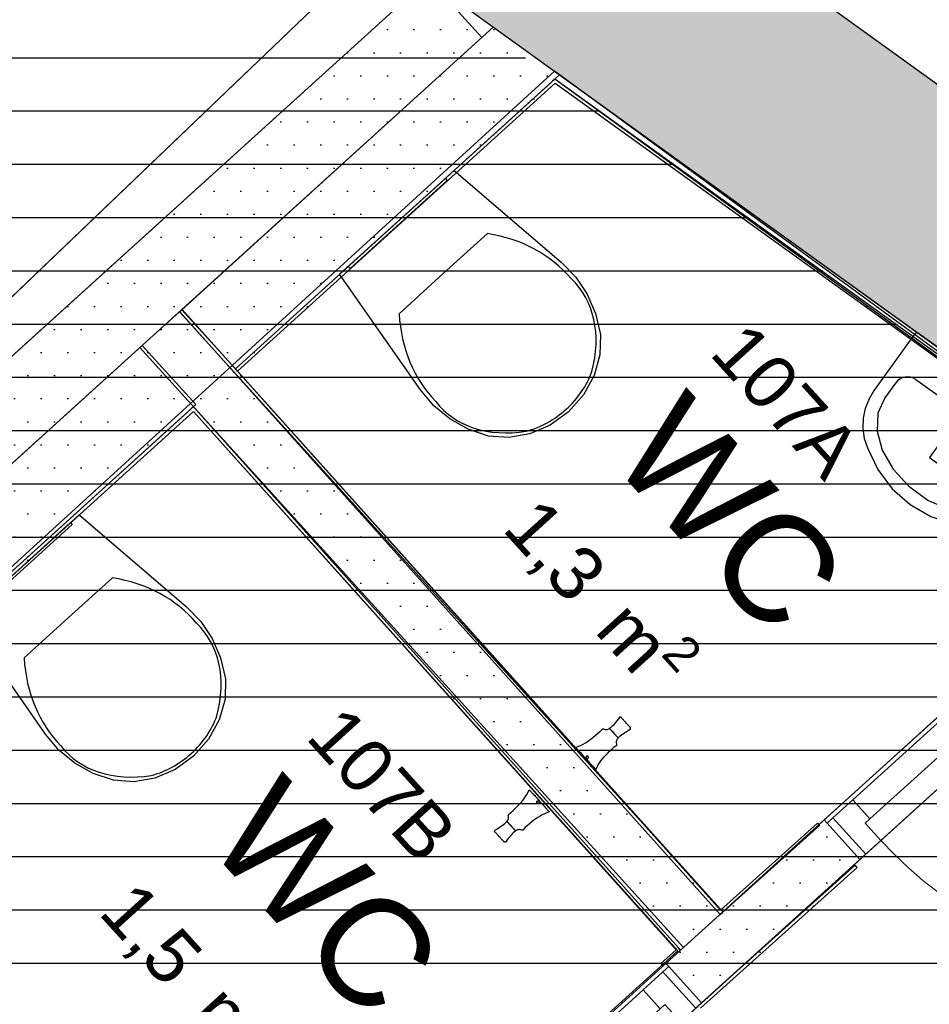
# Model space of a CAD drawing. Header units: millimetres. Extents: x 15275 to 121491, y 18097 to 137945.
# Tile 48 of 57: x 84660 to 86368, y 99322 to 101170. Entities that reach past the tile are written whole.
import ezdxf
from ezdxf.enums import TextEntityAlignment as Align

# ---------------------------------------------------------------- set-up
doc = ezdxf.new("R2010")
doc.units = ezdxf.units.MM
doc.header["$LTSCALE"] = 0.5
doc.header["$MEASUREMENT"] = 0
doc.linetypes.add('PLINE', pattern=[0])
for name, color, linetype in [('20-- Bygning_ generelt', 7, 'Continuous'), ('241- Bærende innervegger', 7, 'Continuous'), ('241- Bærende innervegger (Skravur)', 7, 'Continuous'), ('242- Ikke-bærende innervegger IARK', 7, 'Continuous'), ('242- Ikke-bærende innervegger IARK (Skravur)', 7, 'Continuous'), ('244- Vinduer_ dører_ foldevegger', 7, 'Continuous'), ('25-- Dekker', 7, 'Continuous'), ('27-- Fast inventar', 7, 'Continuous'), ('315- Utstyr for sanitærinstallasjoner(Nye konstruksjoner)', 7, 'Continuous'), ('862- M___Nettoareal', 7, 'Continuous'), ('862- M___Nettoareal(Polylinje)', 7, 'Continuous'), ('862- M___Nettoareal(Tekst)', 7, 'Continuous'), ('862- M___P- og S-ROM', 7, 'Continuous'), ('862- M___P- og S-ROM(Polylinje)', 7, 'Continuous'), ('862- M___P- og S-ROM(Tekst)', 7, 'Continuous')]:
    doc.layers.add(name, color=color, linetype=linetype)
doc.layers.add('234- Vinduer_ dører_ porter', color=7, linetype='Continuous', lineweight=0)
doc.styles.add('GENERATED_STYLE_1', font='arial.ttf')
pattern_1 = [(0, (0, 0), (0, 86.60254), [0, -50]), (0, (25, 43.3), (0, 86.60254), [0, -50])]

# ---------------------------------------------------------------- blocks, each defined once
blk = doc.blocks.new('WC D +H__11', base_point=(85420.5, 96853.6))
at = {"layer": '862- M___P- og S-ROM(Polylinje)', "linetype": 'PLINE', "flags": 128}
blk.add_lwpolyline([(83251.6, 98872), (84594.6, 97389.9, -0.35547), (84617.2, 96946.1), (83086, 95557.7), (84082.4, 94473.4), (88819.9, 98766.2), (85664, 101073.7)], format="xyb", close=True, dxfattribs=at)
at = {"layer": '862- M___P- og S-ROM(Tekst)', "style": 'GENERATED_STYLE_1'}
for tag, height, p in [('ROOM_NAME', 200, (85204, 97398.1)), ('DUMMY_862', 100, (84971, 97232.9)), ('DUMMY_861', 200, (85986.4, 96579.7))]:
    blk.add_attdef(tag, text='', height=height, rotation=312.1619, dxfattribs=at).set_placement(p, align=Align.TOP_LEFT)
blk = doc.blocks.new('Forrom_107_14', base_point=(85135.4, 96602.9))
at = {"layer": '862- M___Nettoareal(Polylinje)', "linetype": 'PLINE', "flags": 128}
blk.add_lwpolyline([(84077.9, 94469.3), (86291.2, 96474.6), (85839.7, 96972.9, -0.438994), (85860.6, 97396.7), (88021.9, 99363.1), (86883, 100178.7), (84238.8, 97782.6), (84594.6, 97389.9, -0.426738), (84574.3, 96891.1), (83092.6, 95556.6)], format="xyb", close=True, dxfattribs=at)
at = {"layer": '862- M___Nettoareal(Tekst)', "style": 'GENERATED_STYLE_1'}
for tag, height, p in [('ROOM_NUMBER', 100, (85071.8, 97118.5)), ('ROOM_NAME', 200, (84955.3, 96990.2)), ('DUMMY_861', 100, (85225.4, 96971.8)), ('DUMMY_863', 100, (84722.4, 96825)), ('DUMMY_862', 200, (85548.5, 96380.8))]:
    blk.add_attdef(tag, text='', height=height, rotation=312.1619, dxfattribs=at).set_placement(p, align=Align.TOP_LEFT)
blk = doc.blocks.new('WC_107A_16', base_point=(85947.2, 100252.7))
at = {"layer": '862- M___Nettoareal(Polylinje)', "linetype": 'PLINE', "flags": 128}
blk.add_lwpolyline([(85064.7, 100514.8), (85980.2, 99495.5), (86797.8, 100236.4), (85664.5, 101059.1)], close=True, dxfattribs=at)
at = {"layer": '862- M___Nettoareal(Tekst)', "insert": (85659.4, 100300.2), "char_height": 100, "attachment_point": 1, "rotation": 312.1619, "style": 'GENERATED_STYLE_1'}
blk.add_mtext('\\A1;{\\pql;\\pt0,12050;\\fArial|b0|i0|c0|p0;\\W1.000000;1,3\\fArial|b0|i0|c0|p0;\\W1.000000;\\A1{\\H.66x;\\S^  ;}\\fArial|b0|i0|c0|p0;\\W1.000000; m\\fArial|b0|i0|c0|p0;\\W1.000000;\\A1{\\H.66x;\\S2^  ;}}', dxfattribs=at)
at = {"layer": '862- M___Nettoareal(Tekst)', "style": 'GENERATED_STYLE_1'}
for tag, height, p in [('ROOM_NUMBER', 100, (86026.8, 100610.1)), ('ROOM_NAME', 200, (85910.4, 100481.8)), ('DUMMY_861', 100, (86241.8, 100395.6)), ('DUMMY_863', 100, (85677.4, 100316.5)), ('DUMMY_862', 200, (86217.1, 100188.8))]:
    blk.add_attdef(tag, text='', height=height, rotation=312.1619, dxfattribs=at).set_placement(p, align=Align.TOP_LEFT)
blk = doc.blocks.new('WC_107B_17', base_point=(85189, 99532))
at = {"layer": '862- M___Nettoareal(Polylinje)', "linetype": 'PLINE', "flags": 128}
blk.add_lwpolyline([(84159.8, 99686.7), (85073.2, 98678.6), (85895.4, 99422.1), (84985.8, 100435.1)], close=True, dxfattribs=at)
at = {"layer": '862- M___Nettoareal(Tekst)', "insert": (84901.1, 99579.6), "char_height": 100, "attachment_point": 1, "rotation": 312.1619, "style": 'GENERATED_STYLE_1'}
blk.add_mtext('\\A1;{\\pql;\\pt0,12050;\\fArial|b0|i0|c0|p0;\\W1.000000;1,5\\fArial|b0|i0|c0|p0;\\W1.000000;\\A1{\\H.66x;\\S^  ;}\\fArial|b0|i0|c0|p0;\\W1.000000; m\\fArial|b0|i0|c0|p0;\\W1.000000;\\A1{\\H.66x;\\S2^  ;}}', dxfattribs=at)
at = {"layer": '862- M___Nettoareal(Tekst)', "style": 'GENERATED_STYLE_1'}
for tag, height, p in [('ROOM_NUMBER', 100, (85268.6, 99889.5)), ('ROOM_NAME', 200, (85152.1, 99761.2)), ('DUMMY_861', 100, (85483.6, 99675)), ('DUMMY_863', 100, (84919.1, 99595.9)), ('DUMMY_862', 200, (85458.8, 99468.2))]:
    blk.add_attdef(tag, text='', height=height, rotation=312.1619, dxfattribs=at).set_placement(p, align=Align.TOP_LEFT)
blk = doc.blocks.new('Trapp _108_30', base_point=(84059.4, 101457.4))
at = {"layer": '862- M___Nettoareal(Polylinje)', "linetype": 'PLINE', "flags": 128}
blk.add_lwpolyline([(82335.2, 101964), (84085.5, 100032.4), (85427.1, 101248), (83251.9, 102794.7)], close=True, dxfattribs=at)
at = {"layer": '862- M___Nettoareal(Tekst)', "style": 'GENERATED_STYLE_1'}
for tag, height, p in [('ROOM_NUMBER', 100, (84029.7, 101935.6)), ('ROOM_NAME', 200, (83913.2, 101807.2)), ('DUMMY_861', 100, (84183.3, 101788.8)), ('DUMMY_863', 100, (83680.2, 101642)), ('DUMMY_862', 200, (84438.5, 101272.9))]:
    blk.add_attdef(tag, text='', height=height, rotation=312.1619, dxfattribs=at).set_placement(p, align=Align.TOP_LEFT)
blk = doc.blocks.new('Dør[8]')
at = {"layer": '234- Vinduer_ dører_ porter', "linetype": 'PLINE'}
blk.add_arc((85900.9, 99288.7), 714, 222.1807, 312.1807, dxfattribs=at)
at = {"layer": '244- Vinduer_ dører_ foldevegger', "linetype": 'PLINE'}
for p, q in [((85265.4, 98847.8), (85873, 99398.4)), ((85867.3, 99382.4), (85878.4, 99392.5)), ((85878.4, 99392.5), (85873, 99398.4)), ((85940.2, 99324.3), (85878.4, 99392.5)), ((85940.2, 99324.3), (85878.4, 99392.5)), ((85940.2, 99324.3), (85878.4, 99392.5)), ((85830.2, 99348.8), (85867.3, 99382.4)), ((85867.3, 99382.4), (85929.1, 99314.2)), ((85830.2, 99348.8), (85318.9, 98885.5)), ((85862.5, 99313.3), (85830.2, 99348.8)), ((85332.5, 98773.7), (85940.2, 99324.3)), ((85871.4, 99321.3), (85862.5, 99313.3)), ((85900.9, 99288.7), (85871.4, 99321.3)), ((85929.1, 99314.2), (85940.2, 99324.3)), ((85351.1, 98849.9), (85862.5, 99313.3)), ((85929.1, 99314.2), (85900.9, 99288.7)), ((85900.9, 99288.7), (85868.3, 99259.2)), ((86380.3, 98759.6), (85900.9, 99288.7)), ((85868.3, 99259.2), (86347.7, 98730.1)), ((85281.9, 98851.9), (85318.9, 98885.5)), ((85318.9, 98885.5), (85351.1, 98849.9)), ((85270.8, 98841.9), (85265.4, 98847.8)), ((85281.9, 98851.9), (85270.8, 98841.9)), ((85332.5, 98773.7), (85270.8, 98841.9)), ((85332.5, 98773.7), (85270.8, 98841.9)), ((85332.5, 98773.7), (85270.8, 98841.9)), ((85343.6, 98783.8), (85281.9, 98851.9)), ((85351.1, 98849.9), (85342.3, 98841.9)), ((85342.3, 98841.9), (85371.8, 98809.3)), ((85371.8, 98809.3), (85343.6, 98783.8)), ((85343.6, 98783.8), (85332.5, 98773.7)), ((86347.7, 98730.1), (86380.3, 98759.6))]:
    blk.add_line(p, q, dxfattribs=at)
blk = doc.blocks.new('Dør[9]')
at = {"layer": '234- Vinduer_ dører_ porter', "linetype": 'PLINE'}
blk.add_arc((86805.9, 100108.8), 714, 222.1807, 312.1807, dxfattribs=at)
at = {"layer": '244- Vinduer_ dører_ foldevegger', "linetype": 'PLINE'}
for p, q in [((86170.4, 99667.9), (86778.1, 100218.5)), ((86735.3, 100168.9), (86772.3, 100202.5)), ((86772.3, 100202.5), (86783.4, 100212.6)), ((86772.3, 100202.5), (86834.1, 100134.3)), ((86783.4, 100212.6), (86778.1, 100218.5)), ((86845.2, 100144.4), (86783.4, 100212.6)), ((86845.2, 100144.4), (86783.4, 100212.6)), ((86845.2, 100144.4), (86783.4, 100212.6)), ((86735.3, 100168.9), (86224, 99705.6)), ((86767.5, 100133.3), (86735.3, 100168.9)), ((86237.6, 99593.8), (86845.2, 100144.4)), ((86256.2, 99670), (86767.5, 100133.3)), ((86776.4, 100141.4), (86767.5, 100133.3)), ((86805.9, 100108.8), (86776.4, 100141.4)), ((86834.1, 100134.3), (86805.9, 100108.8)), ((86834.1, 100134.3), (86845.2, 100144.4)), ((86805.9, 100108.8), (86773.3, 100079.3)), ((87285.4, 99579.7), (86805.9, 100108.8)), ((86773.3, 100079.3), (87252.8, 99550.2)), ((86186.9, 99672), (86224, 99705.6)), ((86224, 99705.6), (86256.2, 99670)), ((86175.8, 99662), (86170.4, 99667.9)), ((86186.9, 99672), (86175.8, 99662)), ((86248.7, 99603.8), (86186.9, 99672)), ((86256.2, 99670), (86247.3, 99662)), ((86237.6, 99593.8), (86175.8, 99662)), ((86237.6, 99593.8), (86175.8, 99662)), ((86237.6, 99593.8), (86175.8, 99662)), ((86247.3, 99662), (86276.8, 99629.4)), ((86276.8, 99629.4), (86248.7, 99603.8)), ((86248.7, 99603.8), (86237.6, 99593.8)), ((87252.8, 99550.2), (87285.4, 99579.7))]:
    blk.add_line(p, q, dxfattribs=at)
blk = doc.blocks.new('WC[23]', base_point=(84663.8, 100143.5))
at = {"layer": '315- Utstyr for sanitærinstallasjoner(Nye konstruksjoner)', "linetype": 'PLINE'}
for p, q in [((84751, 100047.3), (84834, 100122.6)), ((84667.9, 99972.1), (84751, 100047.3))]:
    blk.add_line(p, q, dxfattribs=at)
at = {"layer": '315- Utstyr for sanitærinstallasjoner(Nye konstruksjoner)', "linetype": 'PLINE', "flags": 128}
for points in [[(85021.3, 100008.5), (85036.9, 99972.3), (85046.1, 99933.1), (85045.3, 99894.7), (85034.5, 99856), (85014.3, 99819.6), (84986.1, 99787.8), (84951.7, 99762.9), (84913.5, 99746.4), (84873.9, 99739.5), (84835.7, 99742.4), (84797.6, 99755.4), (84763, 99774.5), (84733, 99799.2), (84708.2, 99829), (84556.4, 100046.1), (84771.3, 100240.9), (84972.4, 100068.5), (84999.6, 100040.8)], [(84572.7, 100060.9), (84755, 100226.1), (84758.3, 100222.4), (84576, 100057.2)]]:
    blk.add_lwpolyline(points, close=True, dxfattribs=at)
at = {"layer": '315- Utstyr for sanitærinstallasjoner(Nye konstruksjoner)', "linetype": 'PLINE'}
for centre, major_axis, start_param, end_param in [((84662.5, 99749.6), (324.1, 293.7), 6.259569, 6.81259), ((84803.3, 99852.6), (195.8, 177.4), 5.438328, 6.338917), ((85055.9, 100106.1), (324.1, 293.7), 2.61219, 3.165211), ((84911.4, 99869.1), (105.6, 95.7), 4.71825, 5.344893), ((84939.7, 99976.1), (195.8, 177.4), 3.085865, 3.986454), ((84912.6, 99870.2), (105.6, 95.7), 4.079884, 4.706528)]:
    blk.add_ellipse(centre, major_axis=major_axis, ratio=0.729622, start_param=start_param, end_param=end_param, dxfattribs=at)
blk = doc.blocks.new('WC[24]', base_point=(85367.9, 100789.9))
at = {"layer": '315- Utstyr for sanitærinstallasjoner(Nye konstruksjoner)', "linetype": 'PLINE'}
for p, q in [((85455, 100693.7), (85538.1, 100768.9)), ((85372, 100618.4), (85455, 100693.7))]:
    blk.add_line(p, q, dxfattribs=at)
at = {"layer": '315- Utstyr for sanitærinstallasjoner(Nye konstruksjoner)', "linetype": 'PLINE', "flags": 128}
for points in [[(85725.4, 100654.9), (85741, 100618.7), (85750.1, 100579.4), (85749.3, 100541.1), (85738.5, 100502.4), (85718.3, 100466), (85690.2, 100434.2), (85655.8, 100409.3), (85617.5, 100392.8), (85578, 100385.8), (85539.7, 100388.8), (85501.6, 100401.8), (85467.1, 100420.8), (85437.1, 100445.6), (85412.2, 100475.4), (85260.4, 100692.5), (85475.3, 100887.2), (85676.5, 100714.9), (85703.7, 100687.2)], [(85276.7, 100707.3), (85459, 100872.5), (85462.4, 100868.8), (85280.1, 100703.6)]]:
    blk.add_lwpolyline(points, close=True, dxfattribs=at)
at = {"layer": '315- Utstyr for sanitærinstallasjoner(Nye konstruksjoner)', "linetype": 'PLINE'}
for centre, major_axis, start_param, end_param in [((85366.5, 100396), (324.1, 293.7), 6.259569, 6.81259), ((85507.3, 100498.9), (195.8, 177.4), 5.438328, 6.338917), ((85760, 100752.5), (324.1, 293.7), 2.61219, 3.165211), ((85615.4, 100515.4), (105.6, 95.7), 4.71825, 5.344893), ((85643.7, 100622.5), (195.8, 177.4), 3.085865, 3.986454), ((85616.7, 100516.6), (105.6, 95.7), 4.079884, 4.706528)]:
    blk.add_ellipse(centre, major_axis=major_axis, ratio=0.729622, start_param=start_param, end_param=end_param, dxfattribs=at)
blk = doc.blocks.new('Servant[28]', base_point=(86489.4, 100479.2))
at = {"layer": '315- Utstyr for sanitærinstallasjoner(Nye konstruksjoner)', "linetype": 'PLINE'}
for p, q in [((86304.1, 100487.9), (86284.3, 100460.5)), ((86342.6, 100494.8), (86550.7, 100345)), ((86284.3, 100460.5), (86271.4, 100431.8)), ((86271.4, 100431.8), (86269.7, 100398)), ((86418.9, 100391.6), (86439.7, 100420.6)), ((86428.6, 100384.6), (86449.5, 100413.5)), ((86269.7, 100398), (86279.4, 100361.9)), ((86418.9, 100391.6), (86428.6, 100384.6)), ((86279.4, 100361.9), (86299.8, 100326.4)), ((86299.8, 100326.4), (86329.1, 100294.5)), ((86536.6, 100278.8), (86556.3, 100306.2)), ((86329.1, 100294.5), (86365, 100268.6)), ((86513.4, 100257.4), (86536.6, 100278.8)), ((86365, 100268.6), (86404.6, 100251)), ((86404.6, 100251), (86444.6, 100242.9)), ((86444.6, 100242.9), (86481.9, 100245.1)), ((86481.9, 100245.1), (86513.4, 100257.4))]:
    blk.add_line(p, q, dxfattribs=at)
at = {"layer": '315- Utstyr for sanitærinstallasjoner(Nye konstruksjoner)', "linetype": 'PLINE', "flags": 128}
blk.add_lwpolyline([(86556.5, 100264.5), (86632.1, 100369.4), (86632.7, 100370.3), (86633, 100371.2), (86633.2, 100372.1), (86633.2, 100373.1), (86633.1, 100374.1), (86632.8, 100375), (86632.3, 100375.8), (86631.7, 100376.6), (86631, 100377.2), (86489.4, 100479.2), (86347.7, 100581.2), (86346.9, 100581.7), (86346, 100582), (86345.1, 100582.2), (86344.1, 100582.2), (86343.2, 100582), (86342.3, 100581.7), (86341.4, 100581.2), (86340.7, 100580.6), (86340, 100579.8), (86264.4, 100474.9), (86254.6, 100458.5), (86247.6, 100440.7), (86243.8, 100422), (86243.1, 100403.1), (86245.7, 100384.4), (86251.4, 100366.6), (86270.9, 100325.8), (86298, 100289.9), (86331.6, 100260.1), (86370.5, 100237.7), (86413.1, 100223.4), (86458, 100217.8), (86476.7, 100218), (86495.2, 100221.5), (86513, 100228.1), (86529.4, 100237.7), (86544.1, 100249.9)], close=True, dxfattribs=at)
blk.add_lwpolyline([(86433.7, 100445.9, 0.059158), (86432.8, 100439.5), (86395.7, 100386.7), (86367.9, 100348.2), (86403.6, 100322.5), (86431.4, 100361), (86469.6, 100413, 0.059158), (86475.4, 100415.9), (86485.3, 100422.4, 1.450463), (86436.8, 100457.3)], format="xyb", close=True, dxfattribs=at)
at = {"layer": '315- Utstyr for sanitærinstallasjoner(Nye konstruksjoner)', "linetype": 'PLINE'}
for centre, radius in [((86460.3, 100438.8), 27.5), ((86408.8, 100367.4), 25)]:
    blk.add_circle(centre, radius, dxfattribs=at)
blk.add_arc((86462.2, 100441.5), 27.5, 320.5646, 147.9072, dxfattribs=at)
for centre, start_param, end_param in [((86326.2, 100472), 0, 1.570796), ((86534.2, 100322.1), 4.712389, 6.283185)]:
    blk.add_ellipse(centre, major_axis=(16.4, 22.8), ratio=0.969697, start_param=start_param, end_param=end_param, dxfattribs=at)
blk = doc.blocks.new('Furniture_Hooks-Hangers_hansgrohe_04788830-Joleena-Towel-hook[47]', base_point=(85597.9, 99669.9))
at = {"layer": '27-- Fast inventar', "linetype": 'PLINE', "flags": 128}
for points in [[(85653.7, 99683), (85649.3, 99681.4), (85645.1, 99679.6), (85640.9, 99677.5), (85636.9, 99675.2), (85632.9, 99672.7), (85629.1, 99670.1), (85625.3, 99667.3), (85621.6, 99664.4), (85617.1, 99660.7), (85612.7, 99656.8), (85608.4, 99652.9), (85604.4, 99648.8), (85604.2, 99648.6), (85603, 99648.4), (85601.9, 99648.9), (85600.8, 99649.3), (85599.6, 99649.5), (85598.3, 99649.7), (85597, 99649.7), (85595.8, 99649.6), (85594.4, 99649.2), (85593.2, 99648.7), (85591.2, 99647.6), (85590.5, 99647.6), (85590.5, 99647.7), (85590.4, 99647.8), (85590.2, 99648), (85589.9, 99648.3), (85589.6, 99648.6), (85589.2, 99649.1), (85588.8, 99649.6), (85588.3, 99650.1), (85587.7, 99650.8), (85587.1, 99651.4), (85586.4, 99652.2), (85585.7, 99652.9), (85585, 99653.7), (85584.3, 99654.5), (85583.5, 99655.4), (85582.8, 99656.2), (85582, 99657), (85581.3, 99657.9), (85580.5, 99658.7), (85579.8, 99659.5), (85579.1, 99660.2), (85578.5, 99660.9), (85577.9, 99661.6), (85577.3, 99662.2), (85576.8, 99662.8), (85576.3, 99663.3), (85575.9, 99663.7), (85575.6, 99664.1), (85575.3, 99664.4), (85575.2, 99664.6), (85575.1, 99664.7), (85575, 99664.8), (85575, 99665.4), (85576.4, 99667.3), (85577, 99668.5), (85577.4, 99669.8), (85577.7, 99671), (85577.8, 99672.3), (85577.8, 99673.5), (85577.6, 99674.8), (85577.4, 99676), (85577, 99677.1), (85577.3, 99678.3), (85577.5, 99678.4), (85582, 99682.1), (85586.4, 99685.9), (85590.6, 99689.9), (85594.8, 99694.1), (85598, 99697.5), (85601.2, 99700.9), (85604.2, 99704.5), (85607, 99708.2), (85609.7, 99712), (85612.2, 99715.9), (85614.4, 99720), (85616.4, 99724.2), (85616.9, 99724.3), (85617, 99724.2), (85617.3, 99723.9), (85617.7, 99723.4), (85618.3, 99722.7), (85619.1, 99721.9), (85620, 99720.8), (85621.1, 99719.6), (85622.3, 99718.3), (85623.7, 99716.8), (85625.1, 99715.2), (85626.7, 99713.5), (85628.3, 99711.7), (85630, 99709.8), (85631.8, 99707.8), (85633.6, 99705.9), (85635.4, 99703.9), (85637.2, 99701.9), (85639, 99699.9), (85640.8, 99697.9), (85642.5, 99696.1), (85644.1, 99694.2), (85645.7, 99692.5), (85647.1, 99690.9), (85648.5, 99689.4), (85649.7, 99688.1), (85650.8, 99686.9), (85651.7, 99685.9), (85652.5, 99685), (85653.1, 99684.3), (85653.5, 99683.9), (85653.8, 99683.6), (85653.9, 99683.5)], [(85634.3, 99699.8), (85634.1, 99699.7), (85633.9, 99699.6), (85633.7, 99699.5), (85633.5, 99699.4), (85633.3, 99699.3), (85633, 99699.3), (85632.8, 99699.3), (85632.6, 99699.3), (85632.3, 99699.3), (85632.1, 99699.4), (85631.9, 99699.5), (85631.7, 99699.6), (85631.5, 99699.7), (85631.3, 99699.8), (85631.1, 99700), (85631, 99700.2), (85630.8, 99700.4), (85630.7, 99700.6), (85630.7, 99700.8), (85630.6, 99701), (85630.6, 99701.3), (85630.5, 99701.5), (85630.6, 99701.7), (85630.6, 99702), (85630.7, 99702.2), (85630.7, 99702.4), (85630.8, 99702.6), (85631, 99702.8), (85631.1, 99703), (85631.3, 99703.2), (85631.5, 99703.3), (85631.7, 99703.5), (85631.9, 99703.6), (85632.1, 99703.7), (85632.3, 99703.7), (85632.6, 99703.8), (85632.8, 99703.8), (85633, 99703.8), (85633.3, 99703.7), (85633.5, 99703.7), (85633.7, 99703.6), (85633.9, 99703.5), (85634.1, 99703.3), (85634.3, 99703.2), (85634.5, 99703), (85634.6, 99702.8), (85634.7, 99702.6), (85634.8, 99702.4), (85634.9, 99702.2), (85635, 99702), (85635, 99701.8), (85635, 99701.5), (85635, 99701.3), (85635, 99701.1), (85634.9, 99700.8), (85634.9, 99700.6), (85634.7, 99700.4), (85634.6, 99700.2), (85634.5, 99700)], [(85571.9, 99626), (85570.7, 99626), (85569.5, 99626.1), (85569.5, 99626.2), (85569.4, 99626.3), (85569.2, 99626.5), (85568.9, 99626.9), (85568.5, 99627.3), (85568, 99627.8), (85567.5, 99628.4), (85566.9, 99629), (85566.3, 99629.7), (85565.5, 99630.5), (85564.8, 99631.4), (85564, 99632.2), (85563.2, 99633.2), (85562.3, 99634.1), (85560.5, 99636), (85559.7, 99637), (85558.8, 99638), (85557.9, 99638.9), (85557.1, 99639.9), (85556.3, 99640.7), (85555.5, 99641.6), (85554.8, 99642.4), (85554.2, 99643.1), (85553.6, 99643.7), (85553.1, 99644.3), (85552.6, 99644.8), (85552.2, 99645.2), (85551.9, 99645.6), (85551.7, 99645.8), (85551.6, 99645.9), (85551.5, 99646), (85551.7, 99648.4), (85552.1, 99648.6), (85555.6, 99650.7), (85559, 99652.9), (85565.8, 99657.4), (85568.4, 99659.2), (85570.8, 99661.2), (85572.8, 99663), (85574.7, 99665), (85574.7, 99665.1), (85574.8, 99665), (85574.9, 99664.9), (85575.1, 99664.7), (85575.3, 99664.4), (85575.7, 99664), (85576.1, 99663.6), (85576.5, 99663.1), (85577.1, 99662.5), (85577.7, 99661.8), (85578.3, 99661.1), (85579, 99660.4), (85579.7, 99659.6), (85580.4, 99658.8), (85581.2, 99657.9), (85582.8, 99656.2), (85583.6, 99655.3), (85584.3, 99654.5), (85585.1, 99653.6), (85585.9, 99652.8), (85586.6, 99652), (85587.3, 99651.2), (85587.9, 99650.5), (85588.5, 99649.9), (85589, 99649.3), (85589.5, 99648.8), (85589.9, 99648.3), (85590.2, 99648), (85590.5, 99647.7), (85590.7, 99647.5), (85590.8, 99647.3), (85590.8, 99647.3), (85590.8, 99647.2), (85588.6, 99645.6), (85586.6, 99643.8), (85584.4, 99641.6), (85582.3, 99639.2), (85577.1, 99632.9), (85574.6, 99629.7), (85572.2, 99626.4)]]:
    blk.add_lwpolyline(points, close=True, dxfattribs=at)
blk = doc.blocks.new('Furniture_Hooks-Hangers_hansgrohe_04788830-Joleena-Towel-hook[48]', base_point=(85760.2, 99817))
at = {"layer": '27-- Fast inventar', "linetype": 'PLINE', "flags": 128}
for points in [[(85806.5, 99838.6), (85806.6, 99839.8), (85806.6, 99841), (85806.6, 99841), (85806.5, 99841.2), (85806.3, 99841.4), (85806, 99841.7), (85805.6, 99842.2), (85805.1, 99842.7), (85804.6, 99843.2), (85804, 99843.9), (85803.4, 99844.6), (85802.6, 99845.4), (85801.9, 99846.2), (85801.1, 99847.1), (85800.3, 99848), (85799.4, 99849), (85797.6, 99850.9), (85796.8, 99851.9), (85795.9, 99852.9), (85795, 99853.8), (85794.2, 99854.7), (85793.4, 99855.6), (85792.6, 99856.5), (85791.9, 99857.2), (85791.3, 99858), (85790.7, 99858.6), (85790.2, 99859.2), (85789.7, 99859.7), (85789.3, 99860.1), (85789, 99860.4), (85788.8, 99860.7), (85788.7, 99860.8), (85788.6, 99860.9), (85786.3, 99861), (85785.9, 99860.5), (85783.5, 99857.3), (85781.1, 99854.1), (85775.9, 99847.8), (85773.8, 99845.4), (85771.6, 99843.2), (85769.6, 99841.4), (85767.4, 99839.7), (85767.3, 99839.7), (85767.4, 99839.6), (85767.5, 99839.5), (85767.7, 99839.3), (85768, 99839), (85768.3, 99838.6), (85768.7, 99838.2), (85769.2, 99837.7), (85769.7, 99837.1), (85770.3, 99836.4), (85770.9, 99835.7), (85771.6, 99835), (85772.3, 99834.2), (85773.1, 99833.4), (85773.8, 99832.5), (85775.4, 99830.8), (85776.2, 99829.9), (85777, 99829.1), (85777.7, 99828.2), (85778.5, 99827.4), (85779.2, 99826.6), (85779.9, 99825.8), (85780.5, 99825.1), (85781.1, 99824.5), (85781.6, 99823.9), (85782.1, 99823.4), (85782.5, 99822.9), (85782.9, 99822.6), (85783.1, 99822.3), (85783.3, 99822.1), (85783.4, 99821.9), (85783.5, 99821.9), (85783.5, 99822), (85785.4, 99823.9), (85787.4, 99825.8), (85789.8, 99827.8), (85792.4, 99829.6), (85799.2, 99834.1), (85802.6, 99836.3), (85806.1, 99838.4)], [(85741.8, 99762.8), (85743.8, 99767), (85746, 99771.1), (85748.5, 99775), (85751.2, 99778.8), (85754, 99782.5), (85757, 99786.1), (85760.1, 99789.5), (85763.4, 99792.9), (85767.5, 99797.1), (85771.8, 99801.1), (85776.2, 99804.9), (85780.7, 99808.6), (85780.9, 99808.7), (85781.2, 99809.9), (85780.8, 99811), (85780.5, 99812.2), (85780.4, 99813.4), (85780.4, 99814.7), (85780.5, 99816), (85780.7, 99817.2), (85781.2, 99818.5), (85781.8, 99819.7), (85783.2, 99821.6), (85783.2, 99822.2), (85783.1, 99822.3), (85783, 99822.4), (85782.8, 99822.6), (85782.6, 99822.9), (85782.3, 99823.2), (85781.9, 99823.7), (85781.4, 99824.2), (85780.9, 99824.7), (85780.3, 99825.4), (85779.7, 99826), (85779.1, 99826.8), (85778.4, 99827.5), (85777.7, 99828.3), (85776.9, 99829.1), (85776.2, 99830), (85775.4, 99830.8), (85774.6, 99831.6), (85773.9, 99832.5), (85773.2, 99833.3), (85772.4, 99834.1), (85771.8, 99834.8), (85771.1, 99835.5), (85770.5, 99836.2), (85769.9, 99836.8), (85769.4, 99837.4), (85769, 99837.9), (85768.6, 99838.3), (85768.2, 99838.7), (85768, 99839), (85767.8, 99839.2), (85767.7, 99839.3), (85767.7, 99839.4), (85767, 99839.4), (85765, 99838.2), (85763.8, 99837.7), (85762.4, 99837.4), (85761.2, 99837.3), (85759.9, 99837.3), (85758.6, 99837.5), (85757.4, 99837.7), (85756.3, 99838.1), (85755.2, 99838.6), (85754, 99838.4), (85753.8, 99838.2), (85749.7, 99834.1), (85745.5, 99830.1), (85741.1, 99826.3), (85736.5, 99822.5), (85732.8, 99819.7), (85729.1, 99816.9), (85725.2, 99814.2), (85721.3, 99811.8), (85717.3, 99809.5), (85713.1, 99807.4), (85708.8, 99805.6), (85704.4, 99804), (85704.3, 99803.5), (85704.4, 99803.4), (85704.7, 99803.1), (85705.1, 99802.6), (85705.7, 99802), (85706.5, 99801.1), (85707.4, 99800.1), (85708.5, 99798.9), (85709.7, 99797.5), (85711.1, 99796.1), (85712.5, 99794.4), (85714.1, 99792.7), (85715.7, 99790.9), (85717.4, 99789), (85719.2, 99787.1), (85721, 99785.1), (85722.8, 99783.1), (85724.6, 99781.1), (85726.4, 99779.1), (85728.2, 99777.2), (85729.9, 99775.3), (85731.5, 99773.5), (85733.1, 99771.8), (85734.5, 99770.2), (85735.9, 99768.7), (85737.1, 99767.3), (85738.2, 99766.2), (85739.1, 99765.1), (85739.9, 99764.3), (85740.5, 99763.6), (85740.9, 99763.1), (85741.2, 99762.8), (85741.3, 99762.7)], [(85726.9, 99783.8), (85727.1, 99784), (85727.2, 99784.1), (85727.3, 99784.3), (85727.4, 99784.6), (85727.5, 99784.8), (85727.6, 99785), (85727.6, 99785.2), (85727.6, 99785.5), (85727.6, 99785.7), (85727.6, 99785.9), (85727.5, 99786.2), (85727.4, 99786.4), (85727.3, 99786.6), (85727.2, 99786.8), (85727.1, 99787), (85726.9, 99787.1), (85726.7, 99787.3), (85726.5, 99787.4), (85726.3, 99787.5), (85726.1, 99787.6), (85725.9, 99787.7), (85725.6, 99787.7), (85725.4, 99787.7), (85725.1, 99787.7), (85724.9, 99787.7), (85724.7, 99787.6), (85724.5, 99787.5), (85724.3, 99787.4), (85724.1, 99787.3), (85723.9, 99787.1), (85723.7, 99787), (85723.6, 99786.8), (85723.4, 99786.6), (85723.3, 99786.4), (85723.2, 99786.2), (85723.2, 99785.9), (85723.2, 99785.7), (85723.1, 99785.5), (85723.2, 99785.2), (85723.2, 99785), (85723.3, 99784.8), (85723.3, 99784.5), (85723.4, 99784.3), (85723.6, 99784.1), (85723.7, 99784), (85723.9, 99783.8), (85724.1, 99783.6), (85724.3, 99783.5), (85724.5, 99783.4), (85724.7, 99783.3), (85724.9, 99783.3), (85725.2, 99783.2), (85725.4, 99783.2), (85725.6, 99783.2), (85725.9, 99783.3), (85726.1, 99783.3), (85726.3, 99783.4), (85726.5, 99783.5), (85726.7, 99783.6)]]:
    blk.add_lwpolyline(points, close=True, dxfattribs=at)

msp = doc.modelspace()

# ---------------------------------------------------------------- hatches: boundary and pattern name
at = {"linetype": 'Continuous'}
h = msp.add_hatch(dxfattribs=at)
h.set_pattern_fill('Linjer_100_mm', color=256, style=0, pattern_type=2)
h.set_pattern_definition([(0, (82690.75, 100198.98), (0, 100), [])])
h.paths.add_polyline_path([(76541.9, 104456.1), (78855.1, 100947.8), (78366.4, 100505.3), (79435, 99327), (80642.8, 100421.5), (82388.6, 98494.8), (81181.5, 97401), (84115.5, 94165.7), (86598.9, 96415.9), (86414.5, 96586.2), (88839.6, 98786.4), (85664.5, 101059.1), (83261.9, 102803.8), (78502.1, 106232.2)])
at = {"layer": '241- Bærende innervegger (Skravur)', "linetype": 'Continuous'}
h = msp.add_hatch(dxfattribs=at)
h.set_pattern_fill('Eksisterende_konstruksjon', color=256, style=0, pattern_type=2)
h.set_pattern_definition(pattern_1)
h.paths.add_polyline_path([(78502.1, 106232.2), (88887.9, 98751.6), (89187, 99029.1), (78805.2, 106506.9)])
h = msp.add_hatch(dxfattribs=at)
h.set_pattern_fill('Eksisterende_konstruksjon', color=256, style=0, pattern_type=2)
h.set_pattern_definition(pattern_1)
h.paths.add_polyline_path([(78502.1, 106232.2), (88841.2, 98785.2), (89075, 99109.8), (78805.2, 106506.9)])
at = {"layer": '242- Ikke-bærende innervegger IARK (Skravur)', "linetype": 'Continuous'}
h = msp.add_hatch(dxfattribs=at)
h.set_pattern_fill('Eksisterende_konstruksjon', color=256, style=0, pattern_type=2)
h.set_pattern_definition(pattern_1)
h.paths.add_polyline_path([(85427.1, 101248), (82201.7, 98325.5), (82302.4, 98214.3), (85527.8, 101136.9)])
h = msp.add_hatch(dxfattribs=at)
h.set_pattern_fill('Eksisterende_konstruksjon', color=256, style=0, pattern_type=2)
h.set_pattern_definition(pattern_1)
h.paths.add_polyline_path([(85064.8, 100514.9), (85673.2, 101067.1), (85548.8, 101156.7), (84964, 100626)])
h = msp.add_hatch(dxfattribs=at)
h.set_pattern_fill('Eksisterende_konstruksjon', color=256, style=0, pattern_type=2)
h.set_pattern_definition(pattern_1)
h.paths.add_polyline_path([(85659.9, 101055), (85064.8, 100514.9), (85068.8, 100510.5), (85664.9, 101051.4)])
h = msp.add_hatch(dxfattribs=at)
h.set_pattern_fill('Eksisterende_konstruksjon', color=256, style=0, pattern_type=2)
h.set_pattern_definition(pattern_1)
h.paths.add_polyline_path([(85659.9, 101055), (85664.9, 101051.4), (85664.5, 101059.1)])
h = msp.add_hatch(dxfattribs=at)
h.set_pattern_fill('Eksisterende_konstruksjon', color=256, style=0, pattern_type=2)
h.set_pattern_definition(pattern_1)
h.paths.add_polyline_path([(85665.5, 101058.3), (85664.5, 101059.1), (85664.5, 101057.5)])
h = msp.add_hatch(dxfattribs=at)
h.set_pattern_fill('Eksisterende_konstruksjon', color=256, style=0, pattern_type=2)
h.set_pattern_definition(pattern_1)
h.paths.add_polyline_path([(85665.5, 101058.3), (85664.5, 101057.5), (85664.9, 101051.4), (85669.4, 101055.5)])
h = msp.add_hatch(dxfattribs=at)
h.set_pattern_fill('Eksisterende_konstruksjon', color=256, style=0, pattern_type=2)
h.set_pattern_definition(pattern_1)
h.paths.add_polyline_path([(85664.9, 101051.4), (86797.8, 100236.4), (86802.3, 100240.5), (85669.4, 101055.5)])
h = msp.add_hatch(dxfattribs=at)
h.set_pattern_fill('Eksisterende_konstruksjon', color=256, style=0, pattern_type=2)
h.set_pattern_definition(pattern_1)
h.paths.add_polyline_path([(84885.5, 100554.8), (85906.1, 99428.4), (85980.2, 99495.6), (84959.6, 100621.9)])
h = msp.add_hatch(dxfattribs=at)
h.set_pattern_fill('Eksisterende_konstruksjon', color=256, style=0, pattern_type=2)
h.set_pattern_definition(pattern_1)
h.paths.add_polyline_path([(85975.6, 99498.7), (84965, 100626.1), (84960.5, 100622.1), (85971.2, 99494.7)])
h = msp.add_hatch(dxfattribs=at)
h.set_pattern_fill('Eksisterende_konstruksjon', color=256, style=0, pattern_type=2)
h.set_pattern_definition(pattern_1)
h.paths.add_polyline_path([(84086.1, 99628), (84990.6, 100447.7), (84889.9, 100558.8), (83985.4, 99739.1)])
h = msp.add_hatch(dxfattribs=at)
h.set_pattern_fill('Eksisterende_konstruksjon', color=256, style=0, pattern_type=2)
h.set_pattern_definition(pattern_1)
h.paths.add_polyline_path([(84981.8, 100439.6), (84985.8, 100435.1), (84986.3, 100443.6)])
h = msp.add_hatch(dxfattribs=at)
h.set_pattern_fill('Eksisterende_konstruksjon', color=256, style=0, pattern_type=2)
h.set_pattern_definition(pattern_1)
h.paths.add_polyline_path([(84986.3, 100443.6), (84985.8, 100435.1), (84990.3, 100439.2)])
h = msp.add_hatch(dxfattribs=at)
h.set_pattern_fill('Eksisterende_konstruksjon', color=256, style=0, pattern_type=2)
h.set_pattern_definition(pattern_1)
h.paths.add_polyline_path([(84981.8, 100439.6), (84159.3, 99694.3), (84163.4, 99689.9), (84985.8, 100435.1)])
h = msp.add_hatch(dxfattribs=at)
h.set_pattern_fill('Eksisterende_konstruksjon', color=256, style=0, pattern_type=2)
h.set_pattern_definition(pattern_1)
h.paths.add_polyline_path([(85896.7, 99427.9), (84990.3, 100439.2), (84985.8, 100435.1), (85892.2, 99423.9)])
h = msp.add_hatch(dxfattribs=at)
h.set_pattern_fill('Eksisterende_konstruksjon', color=256, style=0, pattern_type=2)
h.set_pattern_definition(pattern_1)
h.paths.add_polyline_path([(85873, 99398.4), (85940.2, 99324.3), (86237.6, 99593.8), (86170.4, 99667.9)])
h = msp.add_hatch(dxfattribs=at)
h.set_pattern_fill('Eksisterende_konstruksjon', color=256, style=0, pattern_type=2)
h.set_pattern_definition(pattern_1)
h.paths.add_polyline_path([(85979.6, 99494.2), (86161.8, 99657.5), (86157.8, 99662), (85975.6, 99498.7)])
h = msp.add_hatch(dxfattribs=at)
h.set_pattern_fill('Eksisterende_konstruksjon', color=256, style=0, pattern_type=2)
h.set_pattern_definition(pattern_1)
h.paths.add_polyline_path([(86228.6, 99583.1), (85934.2, 99319.2), (85938.2, 99314.7), (86232.6, 99578.6)])
h = msp.add_hatch(dxfattribs=at)
h.set_pattern_fill('Eksisterende_konstruksjon', color=256, style=0, pattern_type=2)
h.set_pattern_definition(pattern_1)
h.paths.add_polyline_path([(85975.6, 99498.7), (85971.2, 99494.7), (85975.2, 99490.2)])
h = msp.add_hatch(dxfattribs=at)
h.set_pattern_fill('Eksisterende_konstruksjon', color=256, style=0, pattern_type=2)
h.set_pattern_definition(pattern_1)
h.paths.add_polyline_path([(85975.6, 99498.7), (85975.2, 99490.2), (85979.6, 99494.2)])
h = msp.add_hatch(dxfattribs=at)
h.set_pattern_fill('Eksisterende_konstruksjon', color=256, style=0, pattern_type=2)
h.set_pattern_definition(pattern_1)
h.paths.add_polyline_path([(85896.7, 99427.9), (85892.2, 99423.9), (85900.7, 99423.5)])
h = msp.add_hatch(dxfattribs=at)
h.set_pattern_fill('Eksisterende_konstruksjon', color=256, style=0, pattern_type=2)
h.set_pattern_definition(pattern_1)
h.paths.add_polyline_path([(85892.2, 99423.9), (85863.4, 99398.1), (85867.4, 99393.6), (85896.2, 99419.5)])
h = msp.add_hatch(dxfattribs=at)
h.set_pattern_fill('Eksisterende_konstruksjon', color=256, style=0, pattern_type=2)
h.set_pattern_definition(pattern_1)
h.paths.add_polyline_path([(85892.2, 99423.9), (85896.2, 99419.5), (85900.7, 99423.5)])

# ---------------------------------------------------------------- linework, layer by layer
at = {"layer": '20-- Bygning_ generelt', "linetype": 'PLINE', "flags": 128}
msp.add_lwpolyline([(83138.2, 102876.5), (85326.1, 101302.5), (84045.5, 100076.5), (83308.9, 100846), (83531, 101154.6), (82279.8, 102054.7)], close=True, dxfattribs=at)
at = {"layer": '241- Bærende innervegger', "linetype": 'PLINE', "flags": 128}
for points in [[(89187, 99029.1), (78805.2, 106506.9)], [(89075, 99109.8), (78805.2, 106506.9)], [(85673.2, 101067.1), (86810.5, 100247.9)], [(85673.2, 101067.1), (86810.5, 100247.9)]]:
    msp.add_lwpolyline(points, dxfattribs=at)
at = {"layer": '242- Ikke-bærende innervegger IARK', "linetype": 'PLINE'}
for p, q in [((86175.8, 99662), (86170.4, 99667.9)), ((86237.6, 99593.8), (86175.8, 99662)), ((85878.4, 99392.5), (85873, 99398.4)), ((85940.2, 99324.3), (85878.4, 99392.5))]:
    msp.add_line(p, q, dxfattribs=at)
at = {"layer": '242- Ikke-bærende innervegger IARK', "linetype": 'PLINE', "flags": 128}
for points in [[(85427.1, 101248), (82201.7, 98325.5)], [(85527.8, 101136.9), (85427.1, 101248)], [(85548.8, 101156.7), (84964, 100626)], [(82302.4, 98214.3), (85527.8, 101136.9)], [(85064.8, 100514.9), (85673.2, 101067.1)], [(85659.9, 101055), (85064.8, 100514.9)], [(85664.5, 101059.1), (85659.9, 101055)], [(86802.3, 100240.5), (85664.5, 101059.1)], [(85068.8, 100510.5), (85664.9, 101051.4)], [(85664.9, 101051.4), (86792.8, 100239.9)], [(84959.6, 100621.9), (84885.5, 100554.8)], [(85980.2, 99495.6), (84959.6, 100621.9)], [(84965, 100626.1), (84960.5, 100622.1)], [(84960.5, 100622.1), (85975.2, 99490.2)], [(84964, 100626), (85064.8, 100514.9)], [(85975.6, 99498.7), (84965, 100626.1)], [(84889.9, 100558.8), (83985.4, 99739.1)], [(84885.5, 100554.8), (85906.1, 99428.4)], [(84990.6, 100447.7), (84889.9, 100558.8)], [(85068.8, 100510.5), (85064.8, 100514.9)], [(84086.1, 99628), (84990.6, 100447.7)], [(84986.3, 100443.6), (84981.8, 100439.6)], [(85896.7, 99427.9), (84986.3, 100443.6)], [(84981.8, 100439.6), (84159.3, 99694.3)], [(84163.4, 99689.9), (84985.8, 100435.1)], [(84985.8, 100435.1), (85892.2, 99423.9)], [(86170.4, 99667.9), (85873, 99398.4)], [(86157.8, 99662), (85975.6, 99498.7)], [(85979.6, 99494.2), (86161.8, 99657.5)], [(86157.8, 99662), (86161.8, 99657.5)], [(85940.2, 99324.3), (86237.6, 99593.8)], [(86228.6, 99583.1), (85934.2, 99319.2)], [(85938.2, 99314.7), (86232.6, 99578.6)], [(86232.6, 99578.6), (86228.6, 99583.1)], [(85906.1, 99428.4), (85980.2, 99495.6)], [(85975.2, 99490.2), (85979.6, 99494.2)], [(85900.7, 99423.5), (85896.7, 99427.9)], [(85892.2, 99423.9), (85863.4, 99398.1)], [(85867.4, 99393.6), (85900.7, 99423.5)], [(85863.4, 99398.1), (85867.4, 99393.6)]]:
    msp.add_lwpolyline(points, dxfattribs=at)
at = {"layer": '25-- Dekker', "linetype": 'PLINE', "flags": 128}
for points in [[(70918.4, 91619), (73900.2, 88328.2), (75433.3, 86636.3), (77522.6, 88529), (78480.5, 87237.9), (87594.5, 95496.4), (86414.5, 96586.2), (88841.2, 98785.2), (85426.4, 101244.9), (83262.5, 102804), (79434.1, 99327.1), (78366.4, 100505.3), (73824.3, 96392.2), (74684.2, 95031.3)], [(84045.5, 100076.5), (85326.1, 101302.5), (84172.1, 102132.7), (83291.5, 100908.7)], [(84441.1, 100455.2), (85326.1, 101302.5), (84172.1, 102132.7), (83468.6, 101154.9), (83509.8, 101125.2)], [(83363.8, 100922.3), (84257.4, 100279.4), (85326.1, 101302.5), (84213.3, 102103.1)]]:
    msp.add_lwpolyline(points, close=True, dxfattribs=at)

# ---------------------------------------------------------------- block references
at = {"layer": '244- Vinduer_ dører_ foldevegger', "linetype": 'PLINE'}
for name in ['Dør[9]', 'Dør[8]']:
    msp.add_blockref(name, (0, 0), dxfattribs=at)
at = {"layer": '27-- Fast inventar', "linetype": 'PLINE'}
for name, p in [('Furniture_Hooks-Hangers_hansgrohe_04788830-Joleena-Towel-hook[48]', (85760.2, 99817)), ('Furniture_Hooks-Hangers_hansgrohe_04788830-Joleena-Towel-hook[47]', (85597.9, 99669.9))]:
    msp.add_blockref(name, p, dxfattribs=at)
at = {"layer": '315- Utstyr for sanitærinstallasjoner(Nye konstruksjoner)', "linetype": 'PLINE'}
for name, p in [('WC[24]', (85367.9, 100789.9)), ('Servant[28]', (86489.4, 100479.2)), ('WC[23]', (84663.8, 100143.5))]:
    msp.add_blockref(name, p, dxfattribs=at)
at = {"layer": '862- M___Nettoareal', "linetype": 'Continuous'}
for name, p in [('Trapp _108_30', (84059.4, 101457.4)), ('Forrom_107_14', (85135.4, 96602.9))]:
    msp.add_blockref(name, p, dxfattribs=at)
ref = msp.add_blockref('WC_107A_16', (85947.2, 100252.7), dxfattribs=at)
ref.add_attrib('ROOM_NAME', 'WC', dxfattribs={"layer": '862- M___Nettoareal(Tekst)', "color": 7, "height": 200, "rotation": 312.1619, "style": 'GENERATED_STYLE_1'}).set_placement((85910.4, 100481.8), align=Align.TOP_LEFT)
ref.add_attrib('ROOM_NUMBER', '107A', dxfattribs={"layer": '862- M___Nettoareal(Tekst)', "color": 7, "height": 100, "rotation": 312.1619, "style": 'GENERATED_STYLE_1'}).set_placement((86026.8, 100610.1), align=Align.TOP_LEFT)
ref = msp.add_blockref('WC_107B_17', (85189, 99532), dxfattribs=at)
ref.add_attrib('ROOM_NAME', 'WC', dxfattribs={"layer": '862- M___Nettoareal(Tekst)', "color": 7, "height": 200, "rotation": 312.1619, "style": 'GENERATED_STYLE_1'}).set_placement((85152.1, 99761.2), align=Align.TOP_LEFT)
ref.add_attrib('ROOM_NUMBER', '107B', dxfattribs={"layer": '862- M___Nettoareal(Tekst)', "color": 7, "height": 100, "rotation": 312.1619, "style": 'GENERATED_STYLE_1'}).set_placement((85268.6, 99889.5), align=Align.TOP_LEFT)
at = {"layer": '862- M___P- og S-ROM', "linetype": 'Continuous'}
msp.add_blockref('WC D +H__11', (85420.5, 96853.6), dxfattribs=at)

doc.saveas('drawing.dxf')
